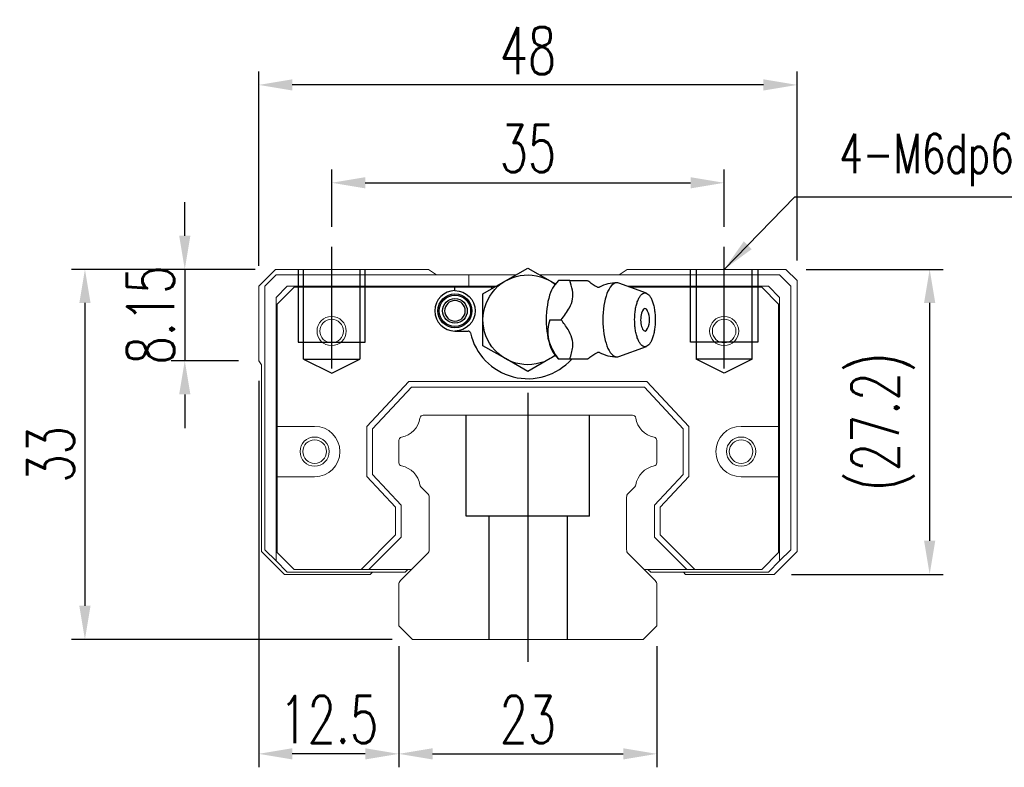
# Model space of a CAD drawing. Header units: millimetres. Extents: x 2494 to 2744, y 453 to 558.
# Tile 1 of 52: x 2494 to 2581, y 462 to 528. Entities that reach past the tile are written whole.
import ezdxf

# ---------------------------------------------------------------- set-up
doc = ezdxf.new("R2010")
doc.units = ezdxf.units.MM
doc.header["$LTSCALE"] = 0.2
doc.header["$PDSIZE"] = -1
doc.styles.add('DIM-7', font='SIMPLEX.shx', dxfattribs={"width": 0.7, "bigfont": 'chineset.shx'})
doc.dimstyles.new('CNS', dxfattribs={"dimtxt": 3.5, "dimasz": 2.5, "dimexe": 1, "dimexo": 1.5, "dimgap": 0.09, "dimtad": 0, "dimdsep": 46, "dimtxsty": 'DIM-7', "dimcen": 0.09, "dimclrd": 1, "dimclre": 1, "dimclrt": 4, "dimadec": 0, "dimazin": 0, "dimtfac": 1, "dimtix": 1, "dimtmove": 2, "dimatfit": 3, "dimfxl": 1, "dimtvp": 0.971429, "dimtolj": 1, "dimarcsym": 0})

# ---------------------------------------------------------------- blocks, each defined once
blk = doc.blocks.new('*D11')
at = {"color": 7, "lineweight": -2}
for p, q in [((2521.474, 509.944), (2521.474, 515.061)), ((2556.474, 509.944), (2556.474, 515.061)), ((2524.474, 513.861), (2553.474, 513.861))]:
    blk.add_line(p, q, dxfattribs=at)
at = {"color": 7}
for points in [[(2524.474, 514.361), (2524.474, 513.361), (2521.474, 513.861)], [(2553.474, 514.361), (2553.474, 513.361), (2556.474, 513.861)]]:
    blk.add_solid(points, dxfattribs=at)
at = {"layer": 'DEFPOINTS', "color": 0}
for p in [(2556.474, 513.861), (2521.474, 508.144), (2556.474, 508.144)]:
    blk.add_point(p, dxfattribs=at)
at = {"color": 7, "insert": (2538.974, 516.921), "char_height": 4.2, "attachment_point": 5, "style": 'DIM-7'}
blk.add_mtext('\\A1;35', dxfattribs=at)
blk = doc.blocks.new('*D12')
at = {"color": 7, "lineweight": -2}
for p, q in [((2514.966, 506.444), (2514.966, 523.789)), ((2562.966, 506.944), (2562.966, 523.789)), ((2559.966, 522.589), (2517.966, 522.589))]:
    blk.add_line(p, q, dxfattribs=at)
at = {"color": 7}
for points in [[(2517.966, 523.089), (2517.966, 522.089), (2514.966, 522.589)], [(2559.966, 523.089), (2559.966, 522.089), (2562.966, 522.589)]]:
    blk.add_solid(points, dxfattribs=at)
at = {"layer": 'DEFPOINTS', "color": 0}
for p in [(2514.966, 522.589), (2562.966, 505.144), (2514.966, 504.644)]:
    blk.add_point(p, dxfattribs=at)
at = {"color": 7, "insert": (2538.966, 525.649), "char_height": 4.2, "attachment_point": 5, "style": 'DIM-7'}
blk.add_mtext('\\A1;48', dxfattribs=at)
blk = doc.blocks.new('*D13')
at = {"color": 7, "lineweight": -2}
for p, q in [((2508.378, 509.144), (2508.378, 512.144)), ((2514.666, 506.144), (2507.178, 506.144)), ((2508.378, 506.144), (2508.378, 497.994)), ((2513.166, 497.994), (2507.178, 497.994)), ((2508.378, 494.994), (2508.378, 491.994))]:
    blk.add_line(p, q, dxfattribs=at)
at = {"color": 7}
for points in [[(2507.878, 509.144), (2508.878, 509.144), (2508.378, 506.144)], [(2507.878, 494.994), (2508.878, 494.994), (2508.378, 497.994)]]:
    blk.add_solid(points, dxfattribs=at)
at = {"layer": 'DEFPOINTS', "color": 0}
for p in [(2516.466, 506.144), (2508.378, 497.994), (2514.966, 497.994)]:
    blk.add_point(p, dxfattribs=at)
at = {"color": 7, "insert": (2505.318, 502.069), "char_height": 4.2, "attachment_point": 5, "rotation": 90, "style": 'DIM-7'}
blk.add_mtext('\\A1;8.15', dxfattribs=at)
blk = doc.blocks.new('*D14')
at = {"color": 7, "lineweight": -2}
for p, q in [((2514.666, 506.144), (2498.274, 506.144)), ((2499.474, 503.144), (2499.474, 476.144)), ((2526.881, 473.144), (2498.274, 473.144))]:
    blk.add_line(p, q, dxfattribs=at)
at = {"color": 7}
for points in [[(2498.974, 503.144), (2499.974, 503.144), (2499.474, 506.144)], [(2498.974, 476.144), (2499.974, 476.144), (2499.474, 473.144)]]:
    blk.add_solid(points, dxfattribs=at)
at = {"layer": 'DEFPOINTS', "color": 0}
for p in [(2516.466, 506.144), (2499.474, 473.144), (2528.681, 473.144)]:
    blk.add_point(p, dxfattribs=at)
at = {"color": 7, "insert": (2496.414, 489.644), "char_height": 4.2, "attachment_point": 5, "rotation": 90, "style": 'DIM-7'}
blk.add_mtext('\\A1;33', dxfattribs=at)
blk = doc.blocks.new('*D15')
at = {"color": 7, "lineweight": -2}
for p, q in [((2527.467, 472.544), (2527.467, 461.741)), ((2550.467, 472.544), (2550.467, 461.741)), ((2530.467, 462.941), (2547.467, 462.941))]:
    blk.add_line(p, q, dxfattribs=at)
at = {"color": 7}
for points in [[(2530.467, 463.441), (2530.467, 462.441), (2527.467, 462.941)], [(2547.467, 463.441), (2547.467, 462.441), (2550.467, 462.941)]]:
    blk.add_solid(points, dxfattribs=at)
at = {"layer": 'DEFPOINTS', "color": 0}
for p in [(2527.467, 474.344), (2550.467, 474.344), (2550.467, 462.941)]:
    blk.add_point(p, dxfattribs=at)
at = {"color": 7, "insert": (2538.967, 466.001), "char_height": 4.2, "attachment_point": 5, "style": 'DIM-7'}
blk.add_mtext('\\A1;23', dxfattribs=at)
blk = doc.blocks.new('*D16')
at = {"color": 7, "lineweight": -2}
for p, q in [((2514.966, 496.194), (2514.966, 461.741)), ((2527.467, 472.544), (2527.467, 461.741)), ((2524.467, 462.941), (2517.966, 462.941))]:
    blk.add_line(p, q, dxfattribs=at)
at = {"color": 7}
for points in [[(2517.966, 463.441), (2517.966, 462.441), (2514.966, 462.941)], [(2524.467, 463.441), (2524.467, 462.441), (2527.467, 462.941)]]:
    blk.add_solid(points, dxfattribs=at)
at = {"layer": 'DEFPOINTS', "color": 0}
for p in [(2514.966, 497.994), (2527.467, 474.344), (2514.966, 462.941)]:
    blk.add_point(p, dxfattribs=at)
at = {"color": 7, "insert": (2521.216, 466.001), "char_height": 4.2, "attachment_point": 5, "style": 'DIM-7'}
blk.add_mtext('\\A1;12.5', dxfattribs=at)
blk = doc.blocks.new('*D17')
at = {"color": 7, "lineweight": -2}
for p, q in [((2563.767, 506.144), (2575.99, 506.144)), ((2574.79, 503.144), (2574.79, 481.944)), ((2562.467, 478.944), (2575.99, 478.944))]:
    blk.add_line(p, q, dxfattribs=at)
at = {"color": 7}
for points in [[(2574.29, 503.144), (2575.29, 503.144), (2574.79, 506.144)], [(2574.29, 481.944), (2575.29, 481.944), (2574.79, 478.944)]]:
    blk.add_solid(points, dxfattribs=at)
at = {"layer": 'DEFPOINTS', "color": 0}
for p in [(2561.967, 506.144), (2560.667, 478.944), (2574.79, 478.944)]:
    blk.add_point(p, dxfattribs=at)
at = {"color": 7, "insert": (2570.63, 492.544), "char_height": 4.2, "attachment_point": 5, "rotation": 90, "style": 'DIM-7'}
blk.add_mtext('\\A1;(27.2)', dxfattribs=at)

msp = doc.modelspace()

# ---------------------------------------------------------------- linework, layer by layer
for p, q in [((2521.474, 497.294), (2521.474, 508.144)), ((2556.474, 497.294), (2556.474, 508.144))]:
    msp.add_line(p, q)
at = {"linetype": 'Continuous', "lineweight": 15}
for p, q in [((2516.466, 506.144), (2514.966, 504.644)), ((2530.114, 506.144), (2516.466, 506.144)), ((2530.824, 505.644), (2530.114, 506.144)), ((2547.819, 506.144), (2547.109, 505.644)), ((2561.967, 506.144), (2547.819, 506.144)), ((2562.966, 505.144), (2561.967, 506.144)), ((2515.516, 504.644), (2516.517, 505.644)), ((2516.517, 505.644), (2533.717, 505.644)), ((2533.717, 505.644), (2537.895, 505.644)), ((2533.717, 505.644), (2533.717, 504.644)), ((2540.038, 505.644), (2561.416, 505.644)), ((2561.416, 505.644), (2562.417, 504.644)), ((2562.966, 480.994), (2562.966, 505.144)), ((2514.966, 504.644), (2514.966, 497.994)), ((2515.516, 481.144), (2515.516, 504.644)), ((2517.516, 504.644), (2516.517, 503.644)), ((2516.617, 503.044), (2518.117, 504.544)), ((2533.717, 504.644), (2517.516, 504.644)), ((2518.117, 504.544), (2533.717, 504.544)), ((2536.163, 504.644), (2533.717, 504.644)), ((2533.717, 504.544), (2535.989, 504.544)), ((2533.717, 504.544), (2535.716, 504.544)), ((2535.716, 504.544), (2535.716, 504.387)), ((2560.416, 504.644), (2547.823, 504.644)), ((2548.098, 504.544), (2559.816, 504.544)), ((2559.816, 504.544), (2561.316, 503.044)), ((2561.416, 503.644), (2560.416, 504.644)), ((2562.417, 504.644), (2562.417, 481.144)), ((2516.517, 503.644), (2516.517, 480.144)), ((2516.617, 492.144), (2516.617, 503.044)), ((2561.316, 503.044), (2561.316, 492.144)), ((2561.416, 480.144), (2561.416, 503.644)), ((2514.966, 497.994), (2515.216, 497.62)), ((2515.216, 497.62), (2515.216, 480.994)), ((2524.616, 492.125), (2528.365, 496.144)), ((2528.365, 496.144), (2549.568, 496.144)), ((2549.568, 496.144), (2553.317, 492.125)), ((2528.582, 495.644), (2525.116, 491.928)), ((2549.351, 495.644), (2528.582, 495.644)), ((2552.817, 491.928), (2549.351, 495.644)), ((2529.643, 493.144), (2548.29, 493.144)), ((2519.955, 492.144), (2516.617, 492.144)), ((2516.617, 487.644), (2516.617, 492.144)), ((2524.616, 487.663), (2524.616, 492.125)), ((2525.116, 491.928), (2525.116, 487.86)), ((2552.817, 487.86), (2552.817, 491.928)), ((2553.317, 492.125), (2553.317, 487.663)), ((2561.316, 492.144), (2557.978, 492.144)), ((2561.316, 492.144), (2561.316, 487.644)), ((2527.466, 488.904), (2527.466, 490.884)), ((2550.467, 490.884), (2550.467, 488.904)), ((2516.617, 487.644), (2519.955, 487.644)), ((2516.617, 480.894), (2516.617, 487.644)), ((2527.167, 484.928), (2524.616, 487.663)), ((2525.116, 487.86), (2527.667, 485.125)), ((2550.266, 485.125), (2552.817, 487.86)), ((2553.317, 487.663), (2550.766, 484.928)), ((2557.978, 487.644), (2561.316, 487.644)), ((2561.316, 487.644), (2561.316, 480.894)), ((2530.02, 486.171), (2529.426, 486.765)), ((2548.507, 486.765), (2547.913, 486.171)), ((2530.166, 481.151), (2530.166, 485.817)), ((2547.766, 485.817), (2547.766, 481.151)), ((2527.167, 482.47), (2527.167, 484.928)), ((2527.667, 485.125), (2527.667, 482.263)), ((2550.266, 482.263), (2550.266, 485.125)), ((2550.766, 484.928), (2550.766, 482.47)), ((2524.091, 479.394), (2527.167, 482.47)), ((2527.667, 482.263), (2524.798, 479.394)), ((2553.135, 479.394), (2550.266, 482.263)), ((2550.766, 482.47), (2553.842, 479.394)), ((2516.517, 480.144), (2515.516, 481.144)), ((2562.417, 481.144), (2561.416, 480.144)), ((2515.216, 480.994), (2517.266, 478.944)), ((2518.117, 479.394), (2516.617, 480.894)), ((2527.613, 478.391), (2530.02, 480.798)), ((2547.913, 480.798), (2550.32, 478.391)), ((2561.316, 480.894), (2559.816, 479.394)), ((2560.917, 478.944), (2562.966, 480.994)), ((2516.517, 480.144), (2517.516, 479.144)), ((2524.091, 479.394), (2518.117, 479.394)), ((2528.617, 479.394), (2524.091, 479.394)), ((2528.617, 479.394), (2524.798, 479.394)), ((2528.263, 479.394), (2528.013, 479.144)), ((2553.842, 479.394), (2549.316, 479.394)), ((2553.135, 479.394), (2549.316, 479.394)), ((2549.92, 479.144), (2549.67, 479.394)), ((2559.816, 479.394), (2553.842, 479.394)), ((2560.416, 479.144), (2561.416, 480.144)), ((2517.266, 478.944), (2524.904, 478.944)), ((2517.516, 479.144), (2528.013, 479.144)), ((2524.904, 478.944), (2525.104, 479.144)), ((2549.92, 479.144), (2560.416, 479.144)), ((2552.829, 479.144), (2553.029, 478.944)), ((2553.029, 478.944), (2560.917, 478.944)), ((2527.467, 474.344), (2527.467, 478.037)), ((2550.467, 478.037), (2550.467, 474.344)), ((2528.681, 473.144), (2527.467, 474.344)), ((2550.467, 474.344), (2549.252, 473.144)), ((2549.266, 473.144), (2528.681, 473.144))]:
    msp.add_line(p, q, dxfattribs=at)
at = {"ltscale": 2}
for p, q in [((2518.474, 506.144), (2518.474, 499.644)), ((2518.974, 498.144), (2518.974, 506.144)), ((2523.974, 506.144), (2523.974, 498.144)), ((2524.474, 499.644), (2524.474, 506.144)), ((2553.474, 499.644), (2553.474, 506.144)), ((2553.974, 506.144), (2553.974, 498.144)), ((2558.974, 498.144), (2558.974, 506.144)), ((2559.474, 506.144), (2559.474, 499.644)), ((2518.474, 499.644), (2524.474, 499.644)), ((2559.474, 499.644), (2553.474, 499.644)), ((2518.974, 498.144), (2523.974, 498.144)), ((2518.974, 498.144), (2521.474, 496.894)), ((2521.474, 496.894), (2523.974, 498.144)), ((2556.474, 496.894), (2553.974, 498.144)), ((2558.974, 498.144), (2553.974, 498.144)), ((2558.974, 498.144), (2556.474, 496.894)), ((2533.474, 484.144), (2533.474, 493.144)), ((2544.474, 484.144), (2544.474, 493.144)), ((2544.474, 484.144), (2533.474, 484.144)), ((2535.474, 484.144), (2535.474, 473.144)), ((2542.474, 484.144), (2542.474, 473.144))]:
    msp.add_line(p, q, dxfattribs=at)
at = {"linetype": 'Continuous'}
for p, q in [((2536.966, 505.108), (2538.966, 506.263)), ((2538.966, 506.263), (2540.966, 505.108)), ((2534.966, 503.954), (2536.966, 505.108)), ((2540.966, 505.108), (2541.429, 504.841)), ((2541.688, 505.15), (2541.373, 504.775)), ((2549.536, 504.02), (2547.09, 504.911)), ((2532.466, 504.244), (2532.466, 504.544)), ((2534.966, 501.644), (2534.966, 503.954)), ((2534.966, 499.335), (2534.966, 501.644)), ((2532.466, 500.644), (2533.65, 500.644)), ((2536.966, 498.18), (2534.966, 499.335)), ((2547.09, 498.377), (2549.536, 499.268)), ((2538.966, 497.025), (2536.966, 498.18)), ((2540.966, 498.18), (2538.966, 497.025)), ((2541.429, 498.447), (2540.966, 498.18)), ((2541.373, 498.513), (2541.688, 498.138)), ((2544.298, 498.144), (2542.702, 498.144))]:
    msp.add_line(p, q, dxfattribs=at)
at = {"ltscale": 0.5}
msp.add_line((2538.974, 495.144), (2538.974, 471.144), dxfattribs=at)
at = {"linetype": 'Continuous', "lineweight": 15}
for centre, radius in [((2521.466, 500.644), 1.3), ((2521.466, 500.644), 1.05), ((2556.466, 500.644), 1.3), ((2556.466, 500.644), 1.05), ((2519.955, 489.894), 1.3), ((2519.955, 489.894), 1.05), ((2557.978, 489.894), 1.3), ((2557.978, 489.894), 1.05)]:
    msp.add_circle(centre, radius, dxfattribs=at)
at = {"linetype": 'Continuous', "extrusion": (0, 0, -1)}
for centre, radius, start, end in [((-2538.966, 501.644), 4, 232.60182, 127.81431), ((-2532.466, 502.444), 1.515, 270, 90), ((-2532.466, 502.444), 1.8, 90, 270), ((-2532.466, 502.444), 1.515, 90, 270), ((-2532.466, 502.444), 1.4, 270, 90), ((-2532.466, 502.444), 1.1, 270, 90), ((-2532.466, 502.444), 1.4, 90, 270), ((-2532.466, 502.444), 1.1, 90, 270)]:
    msp.add_arc(centre, radius, start, end, dxfattribs=at)
at = {"linetype": 'Continuous'}
for centre, radius, start, end in [((2546.912, 501.644), 3.3, 90, 118.29326), ((2532.466, 502.444), 1.8, 90, 270), ((2532.466, 502.444), 0.918, 90, 270), ((2532.466, 502.444), 0.918, 270, 90), ((2548.005, 501.644), 1.817, 334.63704, 25.36296), ((2533.65, 500.444), 0.2, 12.71981, 90), ((2538.966, 501.644), 5.25, 192.71981, 318.13107), ((2546.912, 501.644), 3.3, 241.73722, 270.00623)]:
    msp.add_arc(centre, radius, start, end, dxfattribs=at)
at = {"linetype": 'Continuous', "lineweight": 15}
for centre, radius, start, end in [((2538.966, 501.644), 5.25, 192.71981, 318.18969), ((2527.324, 493.186), 2.044, 280.87121, 351.61737), ((2529.643, 492.844), 0.3, 90, 171.61737), ((2548.29, 492.844), 0.3, 8.38263, 90), ((2550.609, 493.186), 2.044, 188.38263, 259.12879), ((2519.955, 489.894), 2.25, 270, 90), ((2557.978, 489.894), 2.25, 90, 270), ((2527.766, 490.884), 0.3, 100.87121, 180.00001), ((2550.167, 490.884), 0.3, 359.99999, 79.12879), ((2527.766, 488.904), 0.3, 179.99999, 259.12866), ((2527.324, 486.602), 2.044, 9.2089, 79.12866), ((2550.609, 486.602), 2.044, 100.87134, 170.79109), ((2550.167, 488.904), 0.3, 280.87134, 0.00001), ((2529.638, 486.977), 0.3, 189.20891, 225), ((2548.295, 486.977), 0.3, 315, 350.79109), ((2529.667, 485.817), 0.5, 0, 45), ((2548.266, 485.817), 0.5, 135, 180.00001), ((2529.667, 481.151), 0.5, 315, 360), ((2548.266, 481.151), 0.5, 179.99999, 225), ((2527.966, 478.037), 0.5, 135, 180.00001), ((2549.966, 478.037), 0.5, 360, 45)]:
    msp.add_arc(centre, radius, start, end, dxfattribs=at)
at = {"linetype": 'Continuous'}
for start_param, end_param in [(0, 3.820667), (5.604012, 6.283185)]:
    msp.add_ellipse((2549.406, 501.644), major_axis=(0, 1), ratio=0.382683, start_param=start_param, end_param=end_param, dxfattribs=at)
for points in [[(2542.702, 505.144), (2541.701, 505.144)], [(2540.927, 501.644), (2541.928, 501.644)], [(2542.702, 498.144), (2541.701, 498.144)]]:
    msp.add_open_spline(points, degree=1, dxfattribs=at)
for points, knots in [([(2541.928, 501.644), (2542.2, 501.99), (2542.468, 502.344), (2542.803, 502.973), (2542.904, 503.242), (2542.992, 503.77), (2542.98, 504.032), (2542.888, 504.578), (2542.798, 504.863), (2542.702, 505.144)], [0, 0, 0, 0, 0.316287, 0.316287, 0.530507, 0.530507, 0.74434, 0.74434, 1, 1, 1, 1]), ([(2542.702, 505.144), (2543.26, 505.144), (2543.823, 505.144), (2544.278, 505.144), (2544.314, 505.144), (2544.298, 505.144)], [0, 0, 0, 0, 0.599085, 0.599085, 1, 1, 1, 1]), ([(2545.166, 504.554), (2545.133, 504.57), (2544.963, 504.65), (2544.705, 504.818), (2544.45, 505.008), (2544.335, 505.113), (2544.301, 505.147)], [0, 0, 0, 0, 0.092453, 0.475336, 0.834417, 1, 1, 1, 1]), ([(2547.086, 504.912), (2547.029, 504.933), (2546.97, 504.944), (2546.581, 504.944), (2546.253, 504.589), (2545.785, 503.367), (2545.649, 502.508), (2545.649, 501.644)], [0, 0, 0, 0, 0.081093, 0.081093, 0.540547, 0.540547, 1, 1, 1, 1]), ([(2541.377, 504.777), (2541.234, 504.606), (2541.102, 504.371), (2540.746, 503.442), (2540.604, 502.546), (2540.604, 501.644)], [0, 0, 0, 0, 0.313305, 0.313305, 1, 1, 1, 1]), ([(2545.345, 504.549), (2545.344, 504.547), (2545.332, 504.543), (2545.252, 504.524), (2545.176, 504.545), (2545.169, 504.547), (2545.169, 504.548)], [0, 0, 0, 0, 0.201619, 0.51127, 0.862898, 1, 1, 1, 1]), ([(2548.488, 501.644), (2548.488, 501.487), (2548.5, 501.173), (2548.552, 500.72), (2548.638, 500.302), (2548.753, 499.936), (2548.893, 499.636), (2549.053, 499.413), (2549.226, 499.275), (2549.406, 499.229), (2549.587, 499.275), (2549.76, 499.413), (2549.92, 499.636), (2550.06, 499.936), (2550.175, 500.302), (2550.26, 500.72), (2550.313, 501.173), (2550.331, 501.644), (2550.313, 502.115), (2550.26, 502.569), (2550.175, 502.986), (2550.06, 503.352), (2549.92, 503.653), (2549.76, 503.876), (2549.587, 504.013), (2549.406, 504.06), (2549.226, 504.013), (2549.053, 503.876), (2548.893, 503.653), (2548.753, 503.352), (2548.638, 502.986), (2548.524, 502.432), (2548.488, 501.957), (2548.488, 501.644)], [0, 0, 0, 0, 0.031259, 0.062519, 0.093778, 0.125038, 0.156297, 0.187556, 0.218816, 0.250075, 0.281335, 0.312594, 0.343853, 0.375113, 0.406372, 0.437632, 0.468891, 0.500151, 0.53141, 0.562669, 0.593929, 0.625188, 0.656448, 0.687707, 0.718966, 0.750226, 0.781485, 0.812745, 0.844004, 0.875263, 0.906523, 0.937782, 1, 1, 1, 1]), ([(2540.604, 501.644), (2540.604, 500.742), (2540.746, 499.846), (2541.102, 498.917), (2541.234, 498.682), (2541.377, 498.512)], [0, 0, 0, 0, 0.686695, 0.686695, 1, 1, 1, 1]), ([(2540.927, 501.644), (2540.756, 501.097), (2540.679, 500.512), (2540.946, 499.289), (2541.286, 498.694), (2541.701, 498.144)], [0, 0, 0, 0, 0.5, 0.5, 1, 1, 1, 1]), ([(2542.702, 498.144), (2542.82, 498.49), (2542.932, 498.844), (2542.989, 499.473), (2542.971, 499.742), (2542.826, 500.27), (2542.698, 500.532), (2542.365, 501.078), (2542.149, 501.363), (2541.928, 501.644)], [0, 0, 0, 0, 0.316287, 0.316287, 0.530507, 0.530507, 0.74434, 0.74434, 1, 1, 1, 1]), ([(2545.649, 501.644), (2545.649, 500.78), (2545.785, 499.922), (2546.253, 498.7), (2546.581, 498.344), (2546.97, 498.344), (2547.029, 498.355), (2547.086, 498.377)], [0, 0, 0, 0, 0.459453, 0.459453, 0.918907, 0.918907, 1, 1, 1, 1]), ([(2544.294, 498.139), (2544.295, 498.141), (2544.368, 498.213), (2544.579, 498.38), (2544.87, 498.583), (2545.087, 498.694), (2545.168, 498.732)], [0, 0, 0, 0, 0.00616, 0.375018, 0.775259, 1, 1, 1, 1]), ([(2545.164, 498.738), (2545.164, 498.738), (2545.161, 498.735), (2545.213, 498.759), (2545.296, 498.759), (2545.35, 498.737), (2545.348, 498.739), (2545.347, 498.739)], [0, 0, 0, 0, 0.015434, 0.310669, 0.648924, 0.947247, 1, 1, 1, 1])]:
    msp.add_open_spline(points, degree=3, knots=knots, dxfattribs=at)

# ---------------------------------------------------------------- texts
at = {"color": 0, "insert": (2566.739, 513.562), "char_height": 3.5, "attachment_point": 7, "style": 'DIM-7'}
msp.add_mtext('4-M6dp6.5', dxfattribs=at)

# ---------------------------------------------------------------- dimensions: what is measured, and where the dimension line sits
at = {"color": 0}
for base, p1, p2, picture, middle in [((2514.966, 522.589), (2562.966, 505.144), (2514.966, 504.644), '*D12', (2538.966, 525.649)), ((2556.474, 513.861), (2521.474, 508.144), (2556.474, 508.144), '*D11', (2538.974, 516.921)), ((2514.966, 462.941), (2527.467, 474.344), (2514.966, 497.994), '*D16', (2521.216, 466.001)), ((2550.467, 462.941), (2527.467, 474.344), (2550.467, 474.344), '*D15', (2538.967, 466.001))]:
    dim = msp.add_linear_dim(base=base, p1=p1, p2=p2, dimstyle='CNS', override={"dimscale": 1.2, "dimgap": 0.8, "dimtad": 1, "dimclrd": 7, "dimclre": 7, "dimclrt": 7, "dimadec": 2, "dimazin": 2, "dimtm": 1e-09, "dimtfac": 0.6, "dimtmove": 1, "dimarcsym": 1}, dxfattribs=at)
    dim.commit()
    dim.dimension.update_dxf_attribs({"geometry": picture, "text_midpoint": middle})
for base, p2, picture, middle in [((2508.378, 497.994), (2514.966, 497.994), '*D13', (2505.318, 502.069)), ((2499.474, 473.144), (2528.681, 473.144), '*D14', (2496.414, 489.644))]:
    dim = msp.add_linear_dim(base=base, p1=(2516.466, 506.144), p2=p2, angle=90, dimstyle='CNS', override={"dimscale": 1.2, "dimgap": 0.8, "dimtad": 1, "dimclrd": 7, "dimclre": 7, "dimclrt": 7, "dimadec": 2, "dimazin": 2, "dimtm": 1e-09, "dimtfac": 0.6, "dimtmove": 1, "dimarcsym": 1}, dxfattribs=at)
    dim.commit()
    dim.dimension.update_dxf_attribs({"geometry": picture, "text_midpoint": middle})
dim = msp.add_linear_dim(base=(2574.79, 478.944), p1=(2561.967, 506.144), p2=(2560.667, 478.944), angle=90, text='(<>)', dimstyle='CNS', override={"dimscale": 1.2, "dimgap": 0.8, "dimtad": 1, "dimclrd": 7, "dimclre": 7, "dimclrt": 7, "dimadec": 2, "dimazin": 2, "dimtm": 1e-09, "dimtfac": 0.6, "dimtmove": 1, "dimarcsym": 1}, dxfattribs=at)
dim.commit()
dim.dimension.update_dxf_attribs({"geometry": '*D17', "text_midpoint": (2570.63, 492.544)})

# ---------------------------------------------------------------- leaders
at = {"color": 0, "annotation_type": 0, "has_hookline": 1, "hookline_direction": 0, "text_width": 20.067}
msp.add_leader([(2556.474, 506.144), (2562.779, 512.602), (2565.779, 512.602)], dimstyle='CNS', override={"dimscale": 1.2, "dimgap": 0.8, "dimtad": 1, "dimclrd": 7, "dimclre": 7, "dimclrt": 7, "dimadec": 2, "dimazin": 2, "dimtm": 1e-09, "dimtfac": 0.6, "dimtmove": 1, "dimarcsym": 1}, dxfattribs=at)

doc.saveas('drawing.dxf')
